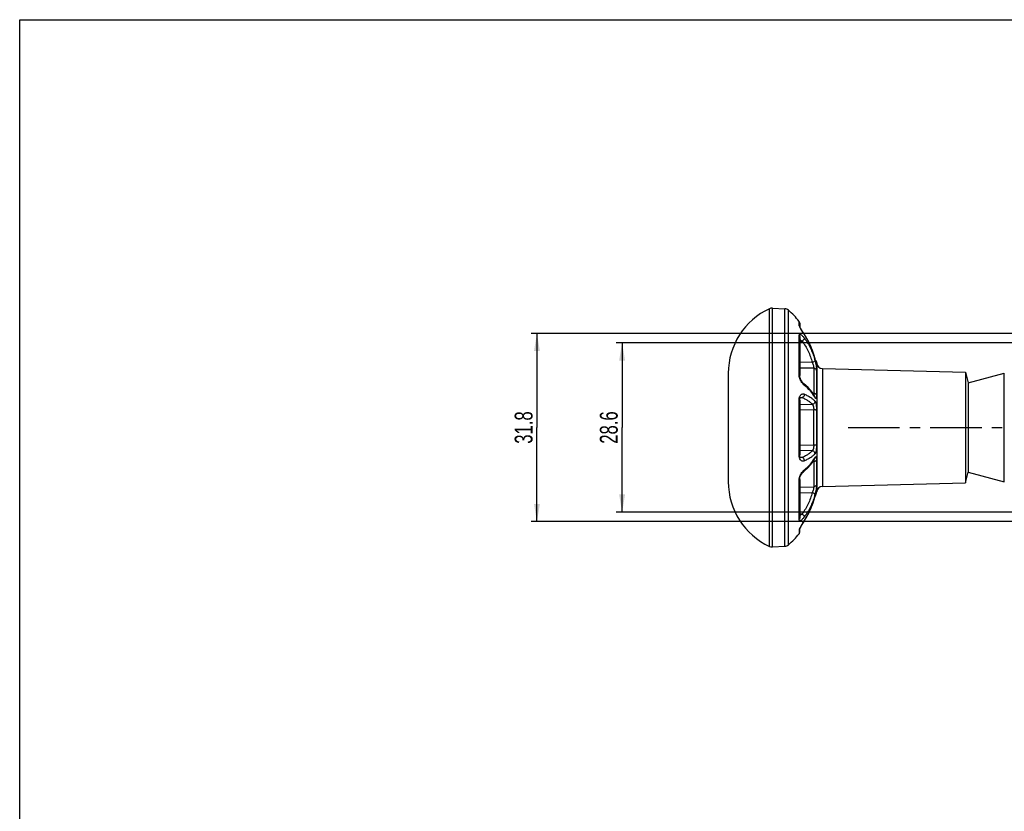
# Model space of a CAD drawing. Header units: millimetres. Extents: x 6 to 407, y 6 to 288.
# Tile 10 of 42: x 6 to 172, y 154 to 287. Entities that reach past the tile are written whole.
import ezdxf

# ---------------------------------------------------------------- set-up
doc = ezdxf.new("R2010")
doc.units = ezdxf.units.MM
doc.header["$LTSCALE"] = 23.1
doc.linetypes.add('CENTER', pattern=[0.6, 0.375, -0.075, 0.075, -0.075])
doc.layers.get('0').update_dxf_attribs({"linetype": 'CONTINUOUS'})
for name, color, linetype in [('DM1-0-1-CLIS-A-TE_DXF_DIMENSION', 7, 'CONTINUOUS'), ('DM1-0-1-CLIS-A-TE_DXF_FORMAT', 7, 'CONTINUOUS'), ('F40746_DM_BELLMOUTH_DXF_AXIS', 7, 'CONTINUOUS'), ('F50278_CAST_DXF_CONTINUOUS_LINE', 7, 'CONTINUOUS')]:
    doc.layers.add(name, color=color, linetype=linetype)
doc.styles.get("Standard").update_dxf_attribs({"font": 'txt', "width": 0.7})
doc.dimstyles.new('DIMSTYLE_3', dxfattribs={"dimtxt": 3, "dimasz": 3, "dimexe": 1, "dimexo": 1, "dimgap": 0.75, "dimtad": 1, "dimdec": 1, "dimdsep": 46, "dimtxsty": 'STANDARD', "dimblk": '_FILLED', "dimblk1": '_FILLED', "dimblk2": '_FILLED', "dimcen": 0.09, "dimclrt": 5, "dimazin": 2, "dimtp": 0.1, "dimtm": 0.1, "dimtfac": 1, "dimtdec": 1, "dimtofl": 0, "dimtmove": 0, "dimatfit": 3, "dimldrblk": '_FILLED', "dimfxl": 1, "dimtolj": 1, "dimarcsym": 0})

# ---------------------------------------------------------------- blocks, each defined once
blk = doc.blocks.new('_FILLED')
at = {"color": 0, "linetype": 'BYBLOCK'}
blk.add_solid([(0, 0), (-1, 0.167), (-1, -0.167)], dxfattribs=at)
blk = doc.blocks.new('*D7')
at = {"layer": 'DM1-0-1-CLIS-A-TE_DXF_DIMENSION', "color": 2, "linetype": 'CONTINUOUS'}
for p, q in [((233.27, 233.02), (106.88, 233.02)), ((107.88, 233.02), (107.88, 218.73)), ((107.88, 204.44), (107.88, 218.73)), ((233.27, 204.44), (106.88, 204.44))]:
    blk.add_line(p, q, dxfattribs=at)
at = {"layer": 'DM1-0-1-CLIS-A-TE_DXF_DIMENSION', "color": 2, "linetype": 'CONTINUOUS', "xscale": 3, "yscale": 3, "zscale": 3}
for p, rotation in [((107.88, 233.02), 90), ((107.88, 204.44), 270)]:
    blk.add_blockref('_FILLED', p, dxfattribs=dict(at, rotation=rotation))
at = {"layer": 'DM1-0-1-CLIS-A-TE_DXF_DIMENSION', "color": 5, "linetype": 'CONTINUOUS', "insert": (104.13, 218.73), "char_height": 3, "width": 8.4, "attachment_point": 2, "rotation": 90, "line_spacing_factor": 0.9}
blk.add_mtext('28.6', dxfattribs=at)
blk = doc.blocks.new('*D8')
at = {"layer": 'DM1-0-1-CLIS-A-TE_DXF_DIMENSION', "color": 2, "linetype": 'CONTINUOUS'}
for p, q in [((230.77, 234.61), (92.53, 234.61)), ((93.53, 234.61), (93.53, 218.73)), ((93.53, 202.86), (93.53, 218.73)), ((230.77, 202.86), (92.53, 202.86))]:
    blk.add_line(p, q, dxfattribs=at)
at = {"layer": 'DM1-0-1-CLIS-A-TE_DXF_DIMENSION', "color": 2, "linetype": 'CONTINUOUS', "xscale": 3, "yscale": 3, "zscale": 3}
for p, rotation in [((93.53, 234.61), 90), ((93.53, 202.86), 270)]:
    blk.add_blockref('_FILLED', p, dxfattribs=dict(at, rotation=rotation))
at = {"layer": 'DM1-0-1-CLIS-A-TE_DXF_DIMENSION', "color": 5, "linetype": 'CONTINUOUS', "insert": (89.78, 218.73), "char_height": 3, "width": 8.4, "attachment_point": 2, "rotation": 90, "line_spacing_factor": 0.9}
blk.add_mtext('31.8', dxfattribs=at)

msp = doc.modelspace()

# ---------------------------------------------------------------- linework, layer by layer
at = {"layer": 'DM1-0-1-CLIS-A-TE_DXF_FORMAT', "color": 7, "linetype": 'CONTINUOUS'}
for p, q in [((6.36, 287.481), (406.722, 287.481)), ((6.361, 6.305), (6.4, 287.488))]:
    msp.add_line(p, q, dxfattribs=at)
at = {"layer": 'F40746_DM_BELLMOUTH_DXF_AXIS', "color": 7, "linetype": 'CENTER'}
msp.add_line((145.959, 218.731), (316.786, 218.731), dxfattribs=at)
at = {"layer": 'F50278_CAST_DXF_CONTINUOUS_LINE', "color": 9, "linetype": 'CONTINUOUS'}
for p, q in [((132.724, 198.694), (132.724, 238.768)), ((133.197, 198.603), (133.197, 238.86)), ((135.31, 198.714), (135.31, 238.749)), ((135.912, 198.956), (135.912, 238.507)), ((137.713, 236.006), (137.713, 236.631)), ((137.713, 227.631), (137.713, 234.262)), ((138.6, 234.408), (138.588, 234.425)), ((138.6, 234.408), (138.595, 234.43)), ((137.822, 233.289), (138.203, 233.317)), ((139.93, 229.713), (137.822, 229.755)), ((140.39, 230.317), (140.387, 230.329)), ((140.39, 230.317), (140.389, 230.33)), ((140.638, 229.814), (140.638, 229.431)), ((140.67, 229.563), (140.67, 207.899)), ((140.169, 228.713), (137.822, 228.764)), ((140.169, 228.713), (140.169, 224.469)), ((140.638, 228.339), (140.638, 224.255)), ((141.637, 228.684), (141.637, 208.779)), ((140.042, 224.478), (140.169, 224.469)), ((137.713, 214.042), (137.713, 223.42)), ((139.93, 222.633), (137.822, 222.559)), ((137.94, 223.765), (137.967, 223.767)), ((137.967, 223.767), (137.979, 223.768)), ((137.976, 223.803), (138.203, 223.783)), ((137.979, 223.768), (138.203, 223.783)), ((140.316, 223.939), (140.313, 223.945)), ((140.169, 221.732), (137.822, 221.657)), ((140.169, 215.731), (140.169, 221.732)), ((140.638, 221.62), (140.638, 215.843)), ((137.822, 215.806), (140.169, 215.731)), ((137.822, 214.903), (139.93, 214.83)), ((137.982, 213.695), (137.94, 213.697)), ((138.203, 213.68), (137.976, 213.66)), ((138.203, 213.68), (137.982, 213.695)), ((140.169, 212.994), (140.041, 212.985)), ((140.169, 212.994), (140.169, 208.75)), ((140.638, 213.208), (140.638, 209.123)), ((137.713, 203.201), (137.713, 209.832)), ((137.822, 208.699), (140.169, 208.75)), ((137.822, 207.708), (139.93, 207.75)), ((140.638, 207.649), (140.638, 208.032)), ((140.39, 207.145), (140.387, 207.134)), ((140.389, 207.133), (140.39, 207.145)), ((138.203, 204.146), (137.822, 204.174)), ((138.6, 203.055), (138.588, 203.037)), ((138.595, 203.032), (138.6, 203.055)), ((137.713, 201.456), (137.713, 200.831))]:
    msp.add_line(p, q, dxfattribs=at)
at = {"layer": 'F50278_CAST_DXF_CONTINUOUS_LINE', "color": 7, "linetype": 'CONTINUOUS'}
for p, q in [((133.197, 238.86), (135.31, 238.749)), ((137.822, 236.32), (137.822, 235.742)), ((137.831, 235.728), (137.825, 235.745)), ((137.863, 235.657), (137.83, 235.731)), ((137.909, 235.564), (137.861, 235.662)), ((137.822, 233.992), (137.822, 227.476)), ((137.968, 235.455), (137.906, 235.57)), ((138.037, 235.331), (137.964, 235.462)), ((138.117, 235.194), (138.033, 235.339)), ((138.207, 235.044), (138.112, 235.202)), ((138.308, 234.88), (138.202, 235.052)), ((138.419, 234.704), (138.302, 234.889)), ((138.541, 234.514), (138.413, 234.713)), ((138.595, 234.43), (138.535, 234.523)), ((139.334, 233.156), (138.595, 234.43)), ((139.647, 232.44), (139.332, 233.16)), ((140.389, 230.33), (139.962, 231.719)), ((140.638, 229.814), (140.67, 229.563)), ((125.772, 227.881), (125.772, 209.581)), ((137.822, 227.476), (137.822, 227.476)), ((141.637, 228.684), (165.726, 228.053)), ((165.726, 228.053), (165.726, 209.41)), ((165.726, 228.053), (166.207, 226.256)), ((166.207, 226.256), (172.272, 227.881)), ((172.272, 209.581), (172.272, 227.881)), ((139.252, 225.452), (138.484, 226.125)), ((138.484, 226.125), (138.484, 226.125)), ((166.207, 226.256), (166.207, 211.206)), ((137.822, 223.339), (137.822, 214.124)), ((137.974, 223.802), (137.976, 223.803)), ((140.351, 223.976), (140.351, 223.976)), ((137.976, 213.66), (137.974, 213.66)), ((140.351, 213.487), (140.351, 213.487)), ((138.484, 211.338), (138.484, 211.338)), ((165.726, 209.41), (166.207, 211.206)), ((166.207, 211.206), (172.272, 209.581)), ((137.822, 209.987), (137.822, 203.471)), ((141.637, 208.779), (165.726, 209.41)), ((140.424, 207.274), (140.527, 207.693)), ((140.591, 207.944), (140.592, 207.945)), ((140.638, 207.649), (140.67, 207.899)), ((140.389, 207.133), (140.424, 207.274)), ((137.822, 203.471), (137.822, 203.471)), ((138.182, 202.377), (138.27, 202.521)), ((138.264, 202.511), (138.36, 202.665)), ((138.354, 202.655), (138.457, 202.818)), ((138.451, 202.808), (138.561, 202.98)), ((138.555, 202.97), (138.595, 203.032)), ((137.822, 201.71), (137.825, 201.719)), ((137.822, 201.143), (137.822, 201.71)), ((137.825, 201.719), (137.85, 201.777)), ((137.882, 201.845), (137.927, 201.932)), ((137.927, 201.932), (137.984, 202.037)), ((137.979, 202.029), (138.044, 202.145)), ((138.04, 202.136), (138.112, 202.261)), ((138.107, 202.252), (138.187, 202.386)), ((133.197, 198.603), (135.31, 198.714))]:
    msp.add_line(p, q, dxfattribs=at)
for points in [[(140.389, 230.33), (139.964, 231.715), (139.334, 233.156)], [(140.548, 229.684), (140.483, 229.949), (140.389, 230.33)], [(140.592, 229.517), (140.591, 229.518), (140.586, 229.536), (140.577, 229.571), (140.564, 229.621), (140.548, 229.684)], [(138.484, 226.125), (138.428, 226.173), (138.293, 226.319), (138.15, 226.52), (138.019, 226.754), (137.916, 226.999), (137.851, 227.228), (137.824, 227.413), (137.822, 227.476)], [(140.351, 223.976), (139.908, 224.694), (139.252, 225.452)], [(137.822, 223.339), (137.825, 223.425), (137.854, 223.592), (137.904, 223.716), (137.955, 223.785), (137.966, 223.795)], [(137.966, 223.795), (137.979, 223.803), (137.976, 223.803)], [(140.351, 223.968), (140.363, 223.952), (140.358, 223.962), (140.351, 223.976)], [(137.979, 213.659), (137.979, 213.66), (137.956, 213.677), (137.905, 213.745), (137.855, 213.866), (137.826, 214.03), (137.822, 214.124)], [(138.484, 211.338), (139.247, 212.006), (139.905, 212.763), (140.351, 213.487)], [(140.351, 213.487), (140.354, 213.493), (140.364, 213.511)], [(137.822, 209.987), (137.824, 210.041), (137.849, 210.224), (137.912, 210.451), (138.013, 210.696), (138.143, 210.932), (138.286, 211.136), (138.423, 211.285), (138.484, 211.338)], [(140.527, 207.693), (140.561, 207.834), (140.575, 207.885), (140.585, 207.922), (140.591, 207.943), (140.592, 207.946)], [(138.595, 203.032), (139.334, 204.307), (139.963, 205.747), (140.389, 207.133)], [(138.595, 203.032), (139.33, 204.298), (139.332, 204.303)], [(139.647, 205.023), (139.96, 205.738), (139.962, 205.743)], [(137.815, 201.692), (137.816, 201.694), (137.826, 201.722)], [(137.847, 201.772), (137.885, 201.851), (137.93, 201.939)]]:
    msp.add_lwpolyline(points, dxfattribs=at)
for centre, radius, start, end in [((137.772, 227.881), 12, 114.87289, 180), ((133.145, 237.861), 1, 87, 114.8729), ((135.258, 237.75), 1, 49.15621, 87), ((126.726, 227.881), 14.046, 38.53357, 49.15622), ((137.322, 236.32), 0.5, 0, 38.53357), ((140.143, 229.745), 0.5, 7.90789, 53.67682), ((141.663, 229.683), 1, 186.8782, 268.5), ((137.772, 209.581), 12, 180, 245.12711), ((140.143, 207.718), 0.5, 306.32262, 352.09211), ((141.663, 207.78), 1, 91.5, 173.1218), ((126.726, 209.581), 14.046, 310.84378, 321.46643), ((137.322, 201.143), 0.5, 321.46643, 360), ((133.145, 199.602), 1, 245.1271, 273), ((135.258, 199.712), 1, 273, 310.84379)]:
    msp.add_arc(centre, radius, start, end, dxfattribs=at)
at = {"layer": 'F50278_CAST_DXF_CONTINUOUS_LINE', "color": 9, "linetype": 'CONTINUOUS'}
for centre, radius, start, end in [((140.697, 237.119), 3.205, 206.00437, 206.15453), ((127.46, 227.094), 13.326, 14.04715, 33.28581), ((129.623, 227.152), 11.15, 15.05777, 16.4239), ((140.168, 229.362), 0.475, 28.50221, 32.37845), ((139.977, 227.478), 2.141, 221.12404, 222.50925), ((136.596, 221.887), 4.248, 26.74544, 28.88348), ((136.507, 215.624), 4.35, 331.03906, 331.38684), ((136.608, 215.569), 4.235, 331.38009, 333.25672), ((139.977, 209.984), 2.141, 137.49091, 138.87597), ((129.623, 210.311), 11.15, 343.5761, 344.94223), ((140.168, 208.101), 0.475, 327.6259, 331.49714), ((127.46, 210.368), 13.326, 326.7142, 345.95284), ((140.705, 200.34), 3.214, 153.84438, 153.97943), ((137.355, 201.757), 0.467, 351.98619, 359.91109)]:
    msp.add_arc(centre, radius, start, end, dxfattribs=at)
for points, knots in [([(137.817, 235.714), (137.789, 235.771), (137.752, 235.851), (137.72, 235.95), (137.713, 235.989), (137.713, 236.006)], [0, 0, 0, 0, 0.6141128, 0.8380431, 1, 1, 1, 1]), ([(137.713, 236.006), (137.744, 235.969), (137.794, 235.884), (137.817, 235.789), (137.821, 235.74)], [0, 0, 0, 0, 0.501603, 1, 1, 1, 1]), ([(138.588, 234.425), (138.443, 234.648), (138.234, 234.977), (137.98, 235.405), (137.868, 235.609), (137.82, 235.706)], [0, 0, 0, 0, 0.5330656, 0.7836081, 1, 1, 1, 1]), ([(137.713, 234.262), (137.713, 234.284), (137.716, 234.322), (137.732, 234.374), (137.76, 234.412), (137.799, 234.434), (137.845, 234.439), (137.921, 234.427), (138.027, 234.377), (138.161, 234.281), (138.305, 234.147), (138.455, 233.981), (138.551, 233.856), (138.6, 233.789)], [0, 0, 0, 0, 0.0504326, 0.091721, 0.1265446, 0.1594127, 0.1948643, 0.2358752, 0.3385927, 0.4695584, 0.6257789, 0.8039574, 1, 1, 1, 1]), ([(137.713, 234.262), (137.747, 234.225), (137.802, 234.14), (137.822, 234.041), (137.822, 233.992)], [0, 0, 0, 0, 0.5080078, 1, 1, 1, 1]), ([(137.821, 233.571), (137.853, 233.555), (137.987, 233.482), (138.113, 233.392), (138.203, 233.317)], [0, 0, 0, 0, 0.2326162, 1, 1, 1, 1]), ([(138.6, 233.789), (138.602, 233.752), (138.574, 233.665), (138.488, 233.544), (138.361, 233.421), (138.258, 233.349), (138.203, 233.317)], [0, 0, 0, 0, 0.1726208, 0.4114908, 0.6982832, 1, 1, 1, 1]), ([(138.203, 233.317), (138.598, 232.771), (139.288, 231.616), (139.757, 230.355), (139.93, 229.713)], [0, 0, 0, 0, 0.5030856, 1, 1, 1, 1]), ([(138.6, 233.789), (138.983, 233.259), (139.659, 232.141), (140.136, 230.924), (140.318, 230.305)], [0, 0, 0, 0, 0.5029175, 1, 1, 1, 1]), ([(140.39, 230.049), (140.391, 230.015), (140.368, 229.96), (140.315, 229.901), (140.235, 229.834), (140.107, 229.765), (139.991, 229.727), (139.93, 229.713)], [0, 0, 0, 0, 0.1677532, 0.2750138, 0.3983191, 0.6846726, 1, 1, 1, 1]), ([(139.93, 229.713), (139.971, 229.628), (140.043, 229.449), (140.119, 229.179), (140.158, 228.959), (140.17, 228.806), (140.171, 228.741), (140.169, 228.713)], [0, 0, 0, 0, 0.2720865, 0.5559729, 0.8125564, 0.917126, 1, 1, 1, 1]), ([(140.55, 229.665), (140.539, 229.711), (140.486, 229.928), (140.433, 230.146), (140.39, 230.317)], [0, 0, 0, 0, 0.2102137, 1, 1, 1, 1]), ([(140.39, 230.049), (140.431, 229.898), (140.501, 229.585), (140.576, 229.123), (140.617, 228.752), (140.634, 228.496), (140.638, 228.387), (140.638, 228.339)], [0, 0, 0, 0, 0.2713521, 0.5549435, 0.8116555, 0.9167376, 1, 1, 1, 1]), ([(140.638, 229.431), (140.638, 229.425), (140.638, 229.415), (140.637, 229.403), (140.636, 229.395), (140.633, 229.389), (140.628, 229.39), (140.625, 229.396), (140.621, 229.405), (140.616, 229.419), (140.61, 229.436), (140.6, 229.468), (140.587, 229.516), (140.569, 229.586), (140.557, 229.637), (140.55, 229.665)], [0, 0, 0, 0, 0.0505674, 0.0883668, 0.113534, 0.1271049, 0.136425, 0.1548788, 0.1855031, 0.2286891, 0.2843954, 0.3524255, 0.5242664, 0.7413093, 1, 1, 1, 1]), ([(137.738, 227.354), (137.734, 227.378), (137.72, 227.47), (137.713, 227.562), (137.713, 227.631)], [0, 0, 0, 0, 0.259289, 1, 1, 1, 1]), ([(137.713, 227.631), (137.744, 227.612), (137.796, 227.57), (137.822, 227.505), (137.822, 227.476)], [0, 0, 0, 0, 0.556586, 1, 1, 1, 1]), ([(138.364, 226.07), (138.292, 226.153), (138.154, 226.337), (137.974, 226.645), (137.827, 226.987), (137.76, 227.231), (137.738, 227.354)], [0, 0, 0, 0, 0.2277838, 0.477329, 0.7394566, 1, 1, 1, 1]), ([(140.638, 228.339), (140.63, 228.389), (140.593, 228.488), (140.484, 228.608), (140.338, 228.688), (140.226, 228.71), (140.169, 228.713)], [0, 0, 0, 0, 0.2343635, 0.478959, 0.7353994, 1, 1, 1, 1]), ([(138.6, 225.844), (138.583, 225.857), (138.512, 225.915), (138.446, 225.98), (138.399, 226.032)], [0, 0, 0, 0, 0.2344696, 1, 1, 1, 1]), ([(138.6, 225.844), (138.602, 225.899), (138.587, 226.005), (138.523, 226.094), (138.484, 226.125)], [0, 0, 0, 0, 0.5254303, 1, 1, 1, 1]), ([(140.313, 223.945), (140.119, 224.295), (139.601, 224.989), (138.96, 225.564), (138.6, 225.844)], [0, 0, 0, 0, 0.4672756, 1, 1, 1, 1]), ([(137.778, 223.856), (137.812, 223.96), (137.901, 224.144), (138.112, 224.34), (138.362, 224.416), (138.525, 224.381), (138.6, 224.349)], [0, 0, 0, 0, 0.3039351, 0.5545043, 0.7758391, 1, 1, 1, 1]), ([(138.6, 224.349), (138.602, 224.286), (138.584, 224.158), (138.5, 223.985), (138.371, 223.85), (138.259, 223.796), (138.203, 223.783)], [0, 0, 0, 0, 0.2549589, 0.514316, 0.7655766, 1, 1, 1, 1]), ([(138.6, 224.349), (138.796, 224.265), (139.162, 224.093), (139.659, 223.802), (140.069, 223.495), (140.295, 223.267), (140.39, 223.151)], [0, 0, 0, 0, 0.294569, 0.5585464, 0.7928854, 1, 1, 1, 1]), ([(140.169, 224.469), (140.17, 224.452), (140.171, 224.388), (140.17, 224.324), (140.165, 224.278)], [0, 0, 0, 0, 0.2752481, 1, 1, 1, 1]), ([(140.638, 224.255), (140.629, 224.286), (140.583, 224.349), (140.475, 224.413), (140.332, 224.456), (140.225, 224.468), (140.169, 224.469)], [0, 0, 0, 0, 0.1788506, 0.409053, 0.689107, 1, 1, 1, 1]), ([(140.638, 224.255), (140.638, 224.188), (140.636, 224.065), (140.625, 223.901), (140.61, 223.787), (140.591, 223.717), (140.575, 223.675), (140.55, 223.641), (140.516, 223.64), (140.492, 223.652), (140.468, 223.675), (140.443, 223.707), (140.416, 223.749), (140.399, 223.782), (140.39, 223.799)], [0, 0, 0, 0, 0.2323662, 0.4262417, 0.5749516, 0.6314139, 0.6761573, 0.7355355, 0.7597045, 0.7884883, 0.8258802, 0.8734168, 0.9315033, 1, 1, 1, 1]), ([(137.713, 223.42), (137.713, 223.459), (137.718, 223.607), (137.745, 223.753), (137.778, 223.856)], [0, 0, 0, 0, 0.2647785, 1, 1, 1, 1]), ([(137.713, 223.42), (137.729, 223.415), (137.757, 223.404), (137.798, 223.383), (137.822, 223.356), (137.822, 223.339)], [0, 0, 0, 0, 0.3534385, 0.6352826, 1, 1, 1, 1]), ([(138.203, 223.783), (138.392, 223.702), (138.746, 223.537), (139.224, 223.258), (139.62, 222.963), (139.838, 222.745), (139.93, 222.633)], [0, 0, 0, 0, 0.2948058, 0.5588833, 0.793154, 1, 1, 1, 1]), ([(140.39, 223.151), (140.391, 223.089), (140.368, 222.963), (140.268, 222.799), (140.116, 222.68), (139.992, 222.641), (139.93, 222.633)], [0, 0, 0, 0, 0.2453543, 0.496404, 0.7495196, 1, 1, 1, 1]), ([(139.93, 222.633), (139.975, 222.603), (140.032, 222.529), (140.085, 222.411), (140.134, 222.25), (140.167, 222.021), (140.172, 221.83), (140.169, 221.732)], [0, 0, 0, 0, 0.1692801, 0.2785648, 0.404391, 0.6940132, 1, 1, 1, 1]), ([(140.39, 223.799), (140.391, 223.814), (140.388, 223.875), (140.371, 223.935), (140.351, 223.976)], [0, 0, 0, 0, 0.2532628, 1, 1, 1, 1]), ([(140.39, 223.151), (140.413, 223.123), (140.453, 223.052), (140.501, 222.922), (140.543, 222.757), (140.591, 222.484), (140.628, 222.101), (140.638, 221.783), (140.638, 221.62)], [0, 0, 0, 0, 0.0673099, 0.1555687, 0.264425, 0.3918338, 0.6871313, 1, 1, 1, 1]), ([(140.638, 221.62), (140.633, 221.628), (140.617, 221.645), (140.565, 221.675), (140.469, 221.703), (140.33, 221.725), (140.225, 221.731), (140.169, 221.732)], [0, 0, 0, 0, 0.0589584, 0.1385455, 0.3627125, 0.6599429, 1, 1, 1, 1]), ([(140.169, 215.731), (140.172, 215.633), (140.167, 215.442), (140.134, 215.213), (140.085, 215.052), (140.032, 214.934), (139.975, 214.859), (139.93, 214.83)], [0, 0, 0, 0, 0.3059872, 0.5956092, 0.7214353, 0.83072, 1, 1, 1, 1]), ([(140.638, 215.843), (140.633, 215.834), (140.617, 215.818), (140.565, 215.788), (140.469, 215.759), (140.33, 215.737), (140.225, 215.732), (140.169, 215.731)], [0, 0, 0, 0, 0.0589583, 0.1385453, 0.3627123, 0.6599428, 1, 1, 1, 1]), ([(140.638, 215.843), (140.638, 215.68), (140.628, 215.362), (140.591, 214.979), (140.543, 214.705), (140.501, 214.541), (140.453, 214.411), (140.413, 214.339), (140.39, 214.312)], [0, 0, 0, 0, 0.3128691, 0.6081664, 0.7355751, 0.8444313, 0.9326901, 1, 1, 1, 1]), ([(137.713, 214.042), (137.729, 214.048), (137.757, 214.059), (137.798, 214.08), (137.822, 214.107), (137.822, 214.124)], [0, 0, 0, 0, 0.3534642, 0.6353122, 1, 1, 1, 1]), ([(139.93, 214.83), (139.838, 214.718), (139.62, 214.5), (139.224, 214.205), (138.746, 213.926), (138.392, 213.761), (138.203, 213.68)], [0, 0, 0, 0, 0.206846, 0.4411167, 0.7051942, 1, 1, 1, 1]), ([(140.39, 214.312), (140.295, 214.196), (140.069, 213.968), (139.659, 213.661), (139.162, 213.37), (138.796, 213.198), (138.6, 213.114)], [0, 0, 0, 0, 0.2071146, 0.4414536, 0.705431, 1, 1, 1, 1]), ([(140.39, 214.312), (140.391, 214.374), (140.368, 214.5), (140.268, 214.663), (140.116, 214.783), (139.992, 214.822), (139.93, 214.83)], [0, 0, 0, 0, 0.2453543, 0.496404, 0.7495196, 1, 1, 1, 1]), ([(137.782, 213.595), (137.771, 213.628), (137.729, 213.774), (137.713, 213.926), (137.713, 214.042)], [0, 0, 0, 0, 0.2336801, 1, 1, 1, 1]), ([(138.6, 213.114), (138.526, 213.082), (138.364, 213.047), (138.116, 213.12), (137.907, 213.312), (137.817, 213.492), (137.782, 213.595)], [0, 0, 0, 0, 0.2248704, 0.4466543, 0.6970127, 1, 1, 1, 1]), ([(138.6, 213.114), (138.602, 213.177), (138.584, 213.305), (138.5, 213.478), (138.371, 213.613), (138.259, 213.666), (138.203, 213.68)], [0, 0, 0, 0, 0.2549579, 0.514315, 0.7655759, 1, 1, 1, 1]), ([(138.6, 211.619), (138.96, 211.899), (139.601, 212.474), (140.119, 213.167), (140.313, 213.518)], [0, 0, 0, 0, 0.5327257, 1, 1, 1, 1]), ([(140.165, 213.185), (140.166, 213.171), (140.171, 213.107), (140.171, 213.043), (140.169, 212.994)], [0, 0, 0, 0, 0.2231275, 1, 1, 1, 1]), ([(140.638, 213.208), (140.629, 213.177), (140.583, 213.114), (140.475, 213.05), (140.332, 213.007), (140.225, 212.995), (140.169, 212.994)], [0, 0, 0, 0, 0.1788506, 0.409053, 0.689107, 1, 1, 1, 1]), ([(140.39, 213.664), (140.391, 213.648), (140.388, 213.588), (140.371, 213.527), (140.351, 213.487)], [0, 0, 0, 0, 0.2532698, 1, 1, 1, 1]), ([(140.39, 213.664), (140.399, 213.681), (140.416, 213.713), (140.443, 213.756), (140.468, 213.788), (140.492, 213.81), (140.516, 213.823), (140.55, 213.822), (140.575, 213.788), (140.591, 213.746), (140.61, 213.676), (140.625, 213.562), (140.636, 213.397), (140.638, 213.275), (140.638, 213.208)], [0, 0, 0, 0, 0.0684968, 0.1265824, 0.1741185, 0.2115104, 0.240294, 0.2644628, 0.323839, 0.3685813, 0.4250431, 0.5737524, 0.7676303, 1, 1, 1, 1]), ([(137.738, 210.108), (137.76, 210.232), (137.827, 210.476), (137.974, 210.818), (138.154, 211.126), (138.292, 211.31), (138.364, 211.392)], [0, 0, 0, 0, 0.2605434, 0.522671, 0.7722162, 1, 1, 1, 1]), ([(138.399, 211.431), (138.415, 211.449), (138.478, 211.515), (138.546, 211.577), (138.6, 211.619)], [0, 0, 0, 0, 0.2652956, 1, 1, 1, 1]), ([(138.6, 211.619), (138.602, 211.564), (138.587, 211.457), (138.523, 211.369), (138.484, 211.338)], [0, 0, 0, 0, 0.5254287, 1, 1, 1, 1]), ([(137.713, 209.832), (137.713, 209.854), (137.715, 209.947), (137.726, 210.039), (137.738, 210.108)], [0, 0, 0, 0, 0.2398143, 1, 1, 1, 1]), ([(137.713, 209.832), (137.744, 209.851), (137.796, 209.893), (137.822, 209.958), (137.822, 209.987)], [0, 0, 0, 0, 0.5565865, 1, 1, 1, 1]), ([(140.638, 209.123), (140.63, 209.074), (140.593, 208.974), (140.484, 208.855), (140.338, 208.774), (140.226, 208.753), (140.169, 208.75)], [0, 0, 0, 0, 0.2343635, 0.478959, 0.7353994, 1, 1, 1, 1]), ([(140.638, 209.123), (140.638, 209.075), (140.634, 208.967), (140.617, 208.71), (140.576, 208.34), (140.501, 207.878), (140.431, 207.565), (140.39, 207.414)], [0, 0, 0, 0, 0.0832617, 0.1883429, 0.4450538, 0.7286455, 1, 1, 1, 1]), ([(139.93, 207.75), (139.757, 207.108), (139.288, 205.846), (138.598, 204.691), (138.203, 204.146)], [0, 0, 0, 0, 0.4969146, 1, 1, 1, 1]), ([(140.169, 208.75), (140.171, 208.722), (140.17, 208.657), (140.158, 208.504), (140.119, 208.284), (140.043, 208.013), (139.971, 207.835), (139.93, 207.75)], [0, 0, 0, 0, 0.0828733, 0.187442, 0.4440244, 0.7279111, 1, 1, 1, 1]), ([(140.39, 207.414), (140.391, 207.447), (140.368, 207.502), (140.315, 207.562), (140.235, 207.628), (140.107, 207.698), (139.991, 207.736), (139.93, 207.75)], [0, 0, 0, 0, 0.167756, 0.2750183, 0.3983245, 0.6846769, 1, 1, 1, 1]), ([(140.582, 207.924), (140.553, 207.815), (140.491, 207.555), (140.427, 207.295), (140.39, 207.145)], [0, 0, 0, 0, 0.4227047, 1, 1, 1, 1]), ([(140.638, 208.032), (140.638, 208.037), (140.638, 208.045), (140.637, 208.056), (140.636, 208.064), (140.635, 208.07), (140.633, 208.074), (140.629, 208.073), (140.627, 208.07), (140.623, 208.064), (140.62, 208.056), (140.614, 208.039), (140.605, 208.012), (140.594, 207.971), (140.586, 207.941), (140.582, 207.924)], [0, 0, 0, 0, 0.0682119, 0.1230067, 0.1644419, 0.1928191, 0.2094575, 0.2213278, 0.241349, 0.2736982, 0.3191432, 0.3778359, 0.5347476, 0.7429055, 1, 1, 1, 1]), ([(140.318, 207.158), (140.136, 206.538), (139.659, 205.322), (138.983, 204.204), (138.6, 203.674)], [0, 0, 0, 0, 0.4970828, 1, 1, 1, 1]), ([(138.203, 204.146), (138.172, 204.12), (138.051, 204.025), (137.921, 203.942), (137.821, 203.891)], [0, 0, 0, 0, 0.2661735, 1, 1, 1, 1]), ([(138.6, 203.674), (138.602, 203.71), (138.574, 203.798), (138.488, 203.919), (138.361, 204.042), (138.258, 204.114), (138.203, 204.146)], [0, 0, 0, 0, 0.1726163, 0.4114857, 0.6982801, 1, 1, 1, 1]), ([(138.6, 203.674), (138.551, 203.607), (138.455, 203.482), (138.305, 203.315), (138.161, 203.182), (138.027, 203.086), (137.921, 203.035), (137.845, 203.024), (137.799, 203.029), (137.76, 203.051), (137.732, 203.089), (137.716, 203.14), (137.713, 203.179), (137.713, 203.201)], [0, 0, 0, 0, 0.1960425, 0.3742211, 0.5304416, 0.6614073, 0.7641248, 0.8051357, 0.8405873, 0.8734554, 0.908279, 0.9495674, 1, 1, 1, 1]), ([(137.713, 203.201), (137.747, 203.237), (137.802, 203.322), (137.822, 203.422), (137.822, 203.471)], [0, 0, 0, 0, 0.5080074, 1, 1, 1, 1]), ([(138.588, 203.037), (138.443, 202.815), (138.234, 202.486), (137.98, 202.058), (137.868, 201.853), (137.82, 201.757)], [0, 0, 0, 0, 0.5330602, 0.7836043, 1, 1, 1, 1]), ([(137.817, 201.75), (137.789, 201.692), (137.752, 201.613), (137.72, 201.513), (137.713, 201.473), (137.713, 201.456)], [0, 0, 0, 0, 0.6142065, 0.8381232, 1, 1, 1, 1]), ([(137.817, 201.692), (137.811, 201.649), (137.787, 201.565), (137.741, 201.49), (137.713, 201.456)], [0, 0, 0, 0, 0.4986334, 1, 1, 1, 1])]:
    msp.add_open_spline(points, degree=3, knots=knots, dxfattribs=at)
for points in [[(140.638, 229.431), (140.63, 229.486), (140.612, 229.54), (140.585, 229.589)], [(140.585, 207.874), (140.612, 207.923), (140.63, 207.977), (140.638, 208.032)]]:
    msp.add_open_spline(points, degree=3, dxfattribs=at)

# ---------------------------------------------------------------- dimensions: what is measured, and where the dimension line sits
at = {"layer": 'DM1-0-1-CLIS-A-TE_DXF_DIMENSION', "color": 2, "linetype": 'CONTINUOUS'}
for base, p1, p2, picture, middle in [((93.528086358, 202.856370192), (231.770609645, 234.606370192), (231.770609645, 202.856370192), '*D8', (93.528086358, 218.796995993)), ((107.879, 204.444), (234.271, 233.019), (234.271, 204.444), '*D7', (107.879, 218.731))]:
    dim = msp.add_linear_dim(base=base, p1=p1, p2=p2, angle=270, dimstyle='DIMSTYLE_3', dxfattribs=at)
    dim.commit()
    dim.dimension.update_dxf_attribs({"geometry": picture, "text_midpoint": middle, "dimtype": 160})

doc.saveas('drawing.dxf')
